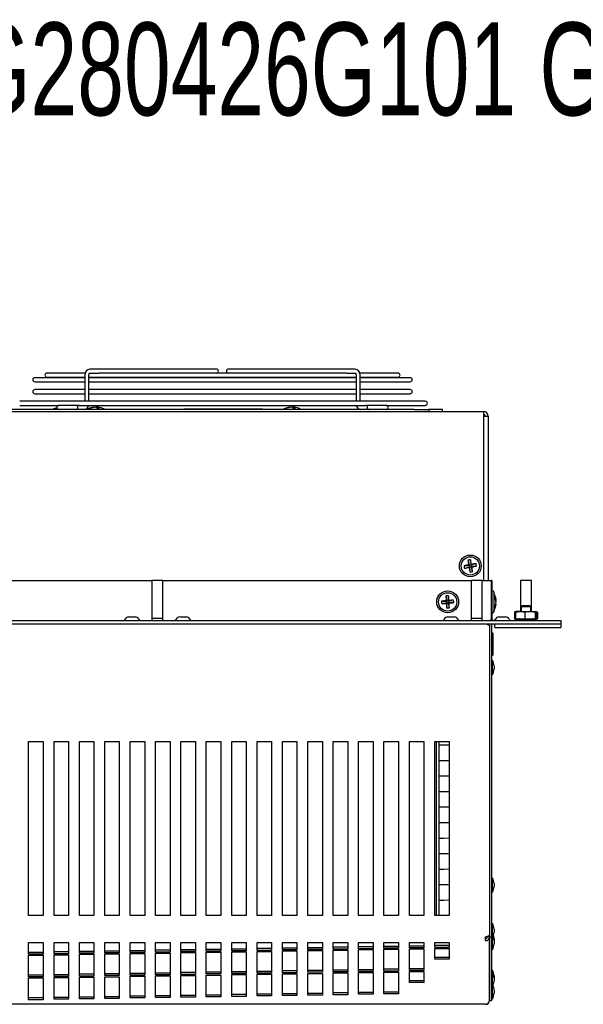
# Model space of a CAD drawing. Extents: x 4.1 to 87.9, y 1.7 to 56.9.
# Tile 5 of 17: x 14.2 to 23.9, y 36.8 to 53.7. Entities that reach past the tile are written whole.
import ezdxf
from ezdxf.enums import TextEntityAlignment as Align

# ---------------------------------------------------------------- set-up
doc = ezdxf.new("R2010")
doc.units = 0
doc.layers.add('BODY', color=3, linetype='CONTINUOUS')
doc.layers.add('TEXT', color=171, linetype='CONTINUOUS')

# ---------------------------------------------------------------- blocks, each defined once
blk = doc.blocks.new('SW_NOTE_1')
at = {"layer": 'TEXT', "color": 0, "width": 0.676271}
blk.add_text('G280426G101 G280446G101 G280616G101 G280626G101 G280646G101', height=1.6, dxfattribs=at).set_placement((-18.156, -2.196), align=Align.BOTTOM_LEFT)

msp = doc.modelspace()

# ---------------------------------------------------------------- linework, layer by layer
at = {"layer": 'BODY', "linetype": 'CONTINUOUS'}
for p, q in [((17.483, 47.717), (15.375, 47.717)), ((17.557, 47.717), (17.483, 47.717)), ((17.84, 47.717), (17.766, 47.717)), ((19.949, 47.717), (17.84, 47.717)), ((15.291, 47.567), (14.429, 47.567)), ((15.291, 47.646), (14.638, 47.646)), ((14.638, 47.575), (15.291, 47.575)), ((15.291, 47.613), (15.291, 47.162)), ((15.361, 47.162), (15.361, 47.613)), ((15.361, 47.575), (19.962, 47.575)), ((19.962, 47.567), (15.361, 47.567)), ((15.375, 47.646), (15.524, 47.646)), ((19.8, 47.646), (15.524, 47.646)), ((19.8, 47.646), (19.949, 47.646)), ((19.962, 47.613), (19.962, 47.162)), ((20.685, 47.646), (20.028, 47.646)), ((20.033, 47.162), (20.033, 47.613)), ((20.033, 47.575), (20.685, 47.575)), ((20.894, 47.567), (20.033, 47.567)), ((14.429, 47.497), (15.291, 47.497)), ((15.291, 47.363), (14.429, 47.363)), ((15.361, 47.497), (19.962, 47.497)), ((19.962, 47.363), (15.361, 47.363)), ((20.033, 47.497), (20.894, 47.497)), ((20.894, 47.363), (20.033, 47.363)), ((14.429, 47.292), (15.291, 47.292)), ((15.361, 47.292), (19.962, 47.292)), ((20.033, 47.292), (20.894, 47.292)), ((20.966, 47.02), (6.611, 47.02)), ((21.156, 47.162), (14.168, 47.162)), ((14.168, 47.091), (14.844, 47.091)), ((15.135, 47.091), (14.844, 47.091)), ((15.155, 47.091), (15.135, 47.091)), ((15.191, 47.091), (15.155, 47.091)), ((15.191, 47.091), (20.132, 47.091)), ((15.451, 47.058), (15.451, 47.06)), ((15.493, 47.06), (15.493, 47.049)), ((15.509, 47.042), (15.51, 47.06)), ((16.998, 47.023), (16.987, 47.02)), ((18.348, 47.023), (16.998, 47.023)), ((18.36, 47.02), (18.348, 47.023)), ((18.831, 47.058), (18.831, 47.06)), ((18.873, 47.06), (18.873, 47.049)), ((18.889, 47.042), (18.89, 47.06)), ((20.169, 47.091), (20.132, 47.091)), ((20.189, 47.091), (20.169, 47.091)), ((20.48, 47.091), (20.189, 47.091)), ((20.48, 47.091), (21.156, 47.091)), ((20.966, 47.02), (21.216, 47.02)), ((21.216, 47.02), (21.216, 46.984)), ((21.451, 47.02), (21.216, 47.02)), ((21.451, 46.984), (21.451, 47.02)), ((5.422, 46.984), (22.159, 46.984)), ((22.159, 46.984), (22.159, 46.905)), ((22.159, 46.984), (22.162, 46.984)), ((22.159, 46.936), (22.162, 46.936)), ((22.159, 46.905), (22.159, 44.074)), ((22.159, 46.905), (22.162, 46.905)), ((22.162, 46.905), (22.241, 46.905)), ((22.241, 46.905), (22.241, 44.074)), ((21.824, 44.326), (21.917, 44.333)), ((21.832, 44.284), (21.921, 44.311)), ((21.891, 44.423), (21.917, 44.333)), ((21.904, 44.343), (21.917, 44.333)), ((21.921, 44.311), (21.912, 44.298)), ((21.94, 44.338), (21.917, 44.333)), ((21.921, 44.311), (21.917, 44.333)), ((21.921, 44.311), (21.944, 44.315)), ((21.928, 44.217), (21.921, 44.311)), ((21.933, 44.431), (21.94, 44.338)), ((22.03, 44.364), (21.94, 44.338)), ((21.94, 44.338), (21.949, 44.351)), ((21.94, 44.338), (21.944, 44.315)), ((22.037, 44.322), (21.944, 44.315)), ((21.957, 44.306), (21.944, 44.315)), ((21.971, 44.225), (21.944, 44.315)), ((11.136, 44.074), (16.446, 44.074)), ((16.446, 44.074), (16.446, 43.424)), ((16.636, 44.074), (16.446, 44.074)), ((16.636, 43.424), (16.636, 44.074)), ((16.636, 44.074), (21.946, 44.074)), ((21.946, 44.074), (21.946, 43.424)), ((22.136, 44.074), (21.946, 44.074)), ((22.136, 43.424), (22.136, 44.074)), ((22.136, 44.074), (22.288, 44.074)), ((22.301, 44.074), (22.288, 44.074)), ((22.288, 44.074), (22.288, 43.415)), ((22.301, 44.074), (22.301, 43.415)), ((22.796, 44.074), (22.796, 43.54)), ((22.986, 44.074), (22.796, 44.074)), ((22.986, 43.54), (22.986, 44.074)), ((21.511, 43.807), (21.528, 43.715)), ((21.553, 43.81), (21.551, 43.717)), ((22.319, 43.892), (22.301, 43.892)), ((22.334, 43.877), (22.334, 43.532)), ((21.435, 43.717), (21.528, 43.715)), ((21.438, 43.674), (21.53, 43.692)), ((21.516, 43.725), (21.528, 43.715)), ((21.53, 43.692), (21.52, 43.68)), ((21.551, 43.717), (21.528, 43.715)), ((21.53, 43.692), (21.528, 43.715)), ((21.528, 43.598), (21.53, 43.692)), ((21.53, 43.692), (21.553, 43.694)), ((21.643, 43.734), (21.551, 43.717)), ((21.551, 43.717), (21.562, 43.729)), ((21.551, 43.717), (21.553, 43.694)), ((21.565, 43.683), (21.553, 43.694)), ((21.647, 43.692), (21.553, 43.694)), ((21.571, 43.602), (21.553, 43.694)), ((22.376, 43.736), (22.366, 43.735)), ((22.376, 43.672), (22.371, 43.673)), ((22.374, 43.709), (22.376, 43.709)), ((22.375, 43.704), (22.376, 43.709)), ((22.827, 43.639), (22.809, 43.621)), ((22.809, 43.621), (22.809, 43.54)), ((22.973, 43.621), (22.809, 43.621)), ((22.954, 43.639), (22.827, 43.639)), ((22.973, 43.621), (22.954, 43.639)), ((22.973, 43.54), (22.973, 43.621)), ((16.044, 43.444), (16.157, 43.444)), ((16.924, 43.444), (17.037, 43.444)), ((21.544, 43.444), (21.657, 43.444)), ((22.301, 43.517), (22.319, 43.517)), ((22.424, 43.444), (22.537, 43.444)), ((22.703, 43.533), (22.693, 43.528)), ((22.693, 43.528), (22.704, 43.53)), ((22.693, 43.528), (22.693, 43.415)), ((22.719, 43.54), (22.702, 43.533)), ((22.709, 43.528), (22.789, 43.54)), ((22.709, 43.528), (22.709, 43.415)), ((22.789, 43.54), (22.719, 43.54)), ((22.789, 43.54), (22.96, 43.54)), ((22.87, 43.528), (22.87, 43.415)), ((22.96, 43.54), (23.062, 43.54)), ((23.051, 43.528), (23.062, 43.54)), ((23.051, 43.528), (23.051, 43.415)), ((23.072, 43.528), (23.072, 43.415)), ((23.088, 43.528), (23.088, 43.415)), ((4.591, 43.384), (22.991, 43.384)), ((4.591, 43.324), (22.991, 43.324)), ((15.983, 43.409), (15.978, 43.399)), ((16.224, 43.399), (16.218, 43.409)), ((16.446, 43.424), (16.446, 43.384)), ((16.446, 43.424), (16.636, 43.424)), ((16.635, 43.384), (16.635, 43.424)), ((16.863, 43.409), (16.858, 43.399)), ((17.104, 43.399), (17.098, 43.409)), ((21.483, 43.409), (21.478, 43.399)), ((21.724, 43.399), (21.718, 43.409)), ((21.946, 43.424), (21.946, 43.384)), ((21.946, 43.424), (22.136, 43.424)), ((22.135, 43.384), (22.135, 43.424)), ((22.241, 43.324), (22.241, 43.309)), ((22.261, 43.324), (22.261, 37.933)), ((22.261, 43.294), (22.261, 37.96)), ((22.288, 43.384), (22.288, 43.415)), ((22.297, 43.324), (22.297, 37.933)), ((22.351, 43.315), (22.351, 43.324)), ((22.351, 43.291), (22.351, 43.315)), ((22.351, 43.264), (22.351, 43.291)), ((22.363, 43.409), (22.358, 43.399)), ((22.604, 43.399), (22.598, 43.409)), ((22.693, 43.415), (22.709, 43.415)), ((22.705, 43.399), (22.719, 43.399)), ((22.709, 43.415), (22.87, 43.415)), ((22.73, 43.407), (22.727, 43.406)), ((22.745, 43.411), (22.73, 43.407)), ((22.745, 43.411), (22.758, 43.411)), ((22.758, 43.411), (23.036, 43.411)), ((22.758, 43.399), (22.796, 43.399)), ((22.777, 43.415), (22.774, 43.411)), ((22.789, 43.415), (22.789, 43.411)), ((22.861, 43.399), (22.909, 43.399)), ((22.87, 43.415), (23.051, 43.415)), ((22.976, 43.399), (23.016, 43.399)), ((22.991, 43.384), (23.491, 43.384)), ((22.991, 43.324), (23.491, 43.324)), ((22.993, 43.411), (22.993, 43.415)), ((23.007, 43.411), (23.004, 43.415)), ((23.024, 43.385), (23.025, 43.389)), ((23.051, 43.407), (23.036, 43.411)), ((23.051, 43.415), (23.072, 43.415)), ((23.055, 43.406), (23.051, 43.407)), ((23.058, 43.399), (23.074, 43.399)), ((23.072, 43.415), (23.088, 43.415)), ((23.076, 43.399), (23.077, 43.399)), ((23.491, 43.384), (23.491, 43.324)), ((23.491, 43.324), (23.491, 43.315)), ((23.491, 43.315), (23.491, 43.291)), ((23.491, 43.291), (23.491, 43.264)), ((22.321, 43.165), (22.297, 43.165)), ((22.321, 43.165), (22.321, 42.974)), ((22.351, 43.264), (23.491, 43.264)), ((22.321, 42.974), (22.321, 42.784)), ((22.297, 42.784), (22.321, 42.784)), ((22.312, 42.699), (22.297, 42.684)), ((22.312, 42.449), (22.312, 42.699)), ((22.342, 42.599), (22.342, 42.549)), ((22.297, 42.464), (22.312, 42.449)), ((14.322, 41.3), (14.572, 41.3)), ((14.322, 38.3), (14.322, 41.3)), ((14.572, 41.3), (14.572, 38.3)), ((14.759, 41.3), (15.009, 41.3)), ((14.759, 38.3), (14.759, 41.3)), ((15.009, 41.3), (15.009, 38.3)), ((15.197, 41.3), (15.447, 41.3)), ((15.197, 38.3), (15.197, 41.3)), ((15.447, 41.3), (15.447, 38.3)), ((15.634, 41.3), (15.884, 41.3)), ((15.634, 38.3), (15.634, 41.3)), ((15.884, 41.3), (15.884, 38.3)), ((16.071, 41.3), (16.321, 41.3)), ((16.071, 38.3), (16.071, 41.3)), ((16.321, 41.3), (16.321, 38.3)), ((16.508, 41.3), (16.758, 41.3)), ((16.508, 38.3), (16.508, 41.3)), ((16.758, 41.3), (16.758, 38.3)), ((16.946, 41.3), (17.196, 41.3)), ((16.946, 38.3), (16.946, 41.3)), ((17.196, 41.3), (17.196, 38.3)), ((17.383, 41.3), (17.633, 41.3)), ((17.383, 38.3), (17.383, 41.3)), ((17.633, 41.3), (17.633, 38.3)), ((17.82, 41.3), (18.07, 41.3)), ((17.82, 38.3), (17.82, 41.3)), ((18.07, 41.3), (18.07, 38.3)), ((18.258, 41.3), (18.508, 41.3)), ((18.258, 38.3), (18.258, 41.3)), ((18.508, 41.3), (18.508, 38.3)), ((18.695, 41.3), (18.945, 41.3)), ((18.695, 38.3), (18.695, 41.3)), ((18.945, 41.3), (18.945, 38.3)), ((19.132, 41.3), (19.382, 41.3)), ((19.132, 38.3), (19.132, 41.3)), ((19.382, 41.3), (19.382, 38.3)), ((19.57, 41.3), (19.82, 41.3)), ((19.57, 38.3), (19.57, 41.3)), ((19.82, 41.3), (19.82, 38.3)), ((20.007, 41.3), (20.257, 41.3)), ((20.007, 38.3), (20.007, 41.3)), ((20.257, 41.3), (20.257, 38.3)), ((20.444, 41.3), (20.694, 41.3)), ((20.444, 38.3), (20.444, 41.3)), ((20.694, 41.3), (20.694, 38.3)), ((20.881, 41.3), (21.131, 41.3)), ((20.881, 38.3), (20.881, 41.3)), ((21.131, 41.3), (21.131, 38.3)), ((21.319, 41.3), (21.569, 41.3)), ((21.319, 38.3), (21.319, 41.3)), ((21.341, 41.3), (21.341, 38.3)), ((21.389, 41.3), (21.389, 38.3)), ((21.389, 41.239), (21.473, 41.239)), ((21.569, 41.3), (21.569, 38.3)), ((21.389, 40.972), (21.473, 40.972)), ((21.389, 40.704), (21.473, 40.704)), ((21.389, 40.437), (21.473, 40.437)), ((21.389, 40.17), (21.473, 40.17)), ((21.389, 39.903), (21.473, 39.903)), ((21.389, 39.635), (21.473, 39.635)), ((21.389, 39.368), (21.473, 39.368)), ((21.389, 39.101), (21.473, 39.101)), ((22.312, 38.949), (22.297, 38.934)), ((22.312, 38.699), (22.312, 38.949)), ((21.389, 38.834), (21.473, 38.834)), ((22.297, 38.714), (22.312, 38.699)), ((22.342, 38.849), (22.342, 38.799)), ((21.389, 38.566), (21.473, 38.566)), ((14.572, 38.3), (14.322, 38.3)), ((15.009, 38.3), (14.759, 38.3)), ((15.447, 38.3), (15.197, 38.3)), ((15.884, 38.3), (15.634, 38.3)), ((16.321, 38.3), (16.071, 38.3)), ((16.758, 38.3), (16.508, 38.3)), ((17.196, 38.3), (16.946, 38.3)), ((17.633, 38.3), (17.383, 38.3)), ((18.07, 38.3), (17.82, 38.3)), ((18.508, 38.3), (18.258, 38.3)), ((18.945, 38.3), (18.695, 38.3)), ((19.382, 38.3), (19.132, 38.3)), ((19.82, 38.3), (19.57, 38.3)), ((20.257, 38.3), (20.007, 38.3)), ((20.694, 38.3), (20.444, 38.3)), ((21.131, 38.3), (20.881, 38.3)), ((21.569, 38.3), (21.319, 38.3)), ((22.312, 38.164), (22.297, 38.149)), ((22.312, 37.914), (22.312, 38.164)), ((22.342, 38.064), (22.342, 38.014)), ((22.195, 37.868), (22.195, 37.933)), ((22.225, 37.931), (22.225, 37.942)), ((22.261, 37.931), (22.225, 37.931)), ((22.261, 37.933), (22.297, 37.933)), ((22.261, 37.933), (22.261, 36.835)), ((22.261, 36.837), (22.261, 37.931)), ((22.297, 37.933), (22.297, 36.835)), ((22.297, 37.929), (22.312, 37.914)), ((22.312, 37.71), (22.312, 37.914)), ((22.342, 37.895), (22.342, 37.86)), ((22.342, 37.86), (22.342, 37.81)), ((14.322, 37.833), (14.572, 37.833)), ((14.322, 37.634), (14.322, 37.833)), ((14.322, 37.67), (14.572, 37.67)), ((14.572, 37.833), (14.572, 37.634)), ((14.759, 37.833), (15.009, 37.833)), ((14.759, 37.641), (14.759, 37.833)), ((14.759, 37.677), (15.009, 37.677)), ((15.009, 37.833), (15.009, 37.641)), ((15.196, 37.833), (15.446, 37.833)), ((15.196, 37.649), (15.196, 37.833)), ((15.196, 37.685), (15.446, 37.685)), ((15.446, 37.833), (15.446, 37.649)), ((15.634, 37.833), (15.884, 37.833)), ((15.634, 37.656), (15.634, 37.833)), ((15.634, 37.692), (15.884, 37.692)), ((15.884, 37.833), (15.884, 37.656)), ((16.071, 37.833), (16.321, 37.833)), ((16.071, 37.663), (16.071, 37.833)), ((16.071, 37.699), (16.321, 37.699)), ((16.321, 37.833), (16.321, 37.663)), ((16.508, 37.833), (16.758, 37.833)), ((16.508, 37.67), (16.508, 37.833)), ((16.508, 37.706), (16.758, 37.706)), ((16.758, 37.67), (16.508, 37.67)), ((16.758, 37.833), (16.758, 37.67)), ((16.945, 37.833), (17.195, 37.833)), ((16.945, 37.678), (16.945, 37.833)), ((16.945, 37.713), (17.195, 37.713)), ((17.195, 37.678), (16.945, 37.678)), ((17.195, 37.833), (17.195, 37.678)), ((17.383, 37.833), (17.633, 37.833)), ((17.383, 37.685), (17.383, 37.833)), ((17.383, 37.721), (17.633, 37.721)), ((17.633, 37.685), (17.383, 37.685)), ((17.633, 37.833), (17.633, 37.685)), ((17.82, 37.833), (18.07, 37.833)), ((17.82, 37.692), (17.82, 37.833)), ((17.82, 37.728), (18.07, 37.728)), ((18.07, 37.692), (17.82, 37.692)), ((17.82, 37.299), (17.82, 37.674)), ((17.82, 37.674), (18.07, 37.674)), ((18.07, 37.833), (18.07, 37.692)), ((18.07, 37.674), (18.07, 37.299)), ((18.257, 37.833), (18.507, 37.833)), ((18.257, 37.699), (18.257, 37.833)), ((18.257, 37.735), (18.507, 37.735)), ((18.507, 37.699), (18.257, 37.699)), ((18.257, 37.306), (18.257, 37.682)), ((18.257, 37.682), (18.507, 37.682)), ((18.507, 37.833), (18.507, 37.699)), ((18.507, 37.682), (18.507, 37.306)), ((18.694, 37.833), (18.944, 37.833)), ((18.694, 37.707), (18.694, 37.833)), ((18.694, 37.742), (18.944, 37.742)), ((18.944, 37.707), (18.694, 37.707)), ((18.694, 37.314), (18.694, 37.689)), ((18.694, 37.689), (18.944, 37.689)), ((18.944, 37.833), (18.944, 37.707)), ((18.944, 37.689), (18.944, 37.314)), ((19.132, 37.833), (19.382, 37.833)), ((19.132, 37.714), (19.132, 37.833)), ((19.132, 37.75), (19.382, 37.75)), ((19.382, 37.714), (19.132, 37.714)), ((19.132, 37.321), (19.132, 37.696)), ((19.132, 37.696), (19.382, 37.696)), ((19.382, 37.833), (19.382, 37.714)), ((19.382, 37.696), (19.382, 37.321)), ((19.569, 37.833), (19.819, 37.833)), ((19.569, 37.721), (19.569, 37.833)), ((19.569, 37.757), (19.819, 37.757)), ((19.819, 37.721), (19.569, 37.721)), ((19.569, 37.328), (19.569, 37.703)), ((19.569, 37.703), (19.819, 37.703)), ((19.819, 37.833), (19.819, 37.721)), ((19.819, 37.703), (19.819, 37.328)), ((20.006, 37.833), (20.256, 37.833)), ((20.006, 37.728), (20.006, 37.833)), ((20.006, 37.764), (20.256, 37.764)), ((20.256, 37.728), (20.006, 37.728)), ((20.006, 37.335), (20.006, 37.711)), ((20.006, 37.711), (20.256, 37.711)), ((20.256, 37.833), (20.256, 37.728)), ((20.256, 37.711), (20.256, 37.335)), ((20.443, 37.833), (20.693, 37.833)), ((20.443, 37.735), (20.443, 37.833)), ((20.443, 37.771), (20.693, 37.771)), ((20.693, 37.735), (20.443, 37.735)), ((20.443, 37.343), (20.443, 37.718)), ((20.443, 37.718), (20.693, 37.718)), ((20.693, 37.833), (20.693, 37.735)), ((20.693, 37.718), (20.693, 37.343)), ((20.881, 37.833), (21.131, 37.833)), ((20.881, 37.743), (20.881, 37.833)), ((20.881, 37.779), (21.131, 37.779)), ((21.131, 37.743), (20.881, 37.743)), ((20.881, 37.35), (20.881, 37.725)), ((20.881, 37.725), (21.131, 37.725)), ((21.131, 37.833), (21.131, 37.743)), ((21.131, 37.725), (21.131, 37.35)), ((21.318, 37.833), (21.568, 37.833)), ((21.318, 37.75), (21.318, 37.833)), ((21.318, 37.786), (21.568, 37.786)), ((21.568, 37.75), (21.318, 37.75)), ((21.318, 37.732), (21.568, 37.732)), ((21.318, 37.545), (21.318, 37.732)), ((21.568, 37.833), (21.568, 37.75)), ((21.568, 37.732), (21.568, 37.545)), ((22.297, 37.725), (22.312, 37.71)), ((14.572, 37.634), (14.322, 37.634)), ((14.322, 37.241), (14.322, 37.617)), ((14.322, 37.617), (14.572, 37.617)), ((14.572, 37.617), (14.572, 37.241)), ((15.009, 37.641), (14.759, 37.641)), ((14.759, 37.249), (14.759, 37.624)), ((14.759, 37.624), (15.009, 37.624)), ((15.009, 37.624), (15.009, 37.249)), ((15.446, 37.649), (15.196, 37.649)), ((15.196, 37.256), (15.196, 37.631)), ((15.196, 37.631), (15.446, 37.631)), ((15.446, 37.631), (15.446, 37.256)), ((15.884, 37.656), (15.634, 37.656)), ((15.634, 37.263), (15.634, 37.638)), ((15.634, 37.638), (15.884, 37.638)), ((15.884, 37.638), (15.884, 37.263)), ((16.321, 37.663), (16.071, 37.663)), ((16.071, 37.27), (16.071, 37.646)), ((16.071, 37.646), (16.321, 37.646)), ((16.321, 37.646), (16.321, 37.27)), ((16.508, 37.278), (16.508, 37.653)), ((16.508, 37.653), (16.758, 37.653)), ((16.758, 37.653), (16.758, 37.278)), ((16.945, 37.285), (16.945, 37.66)), ((16.945, 37.66), (17.195, 37.66)), ((17.195, 37.66), (17.195, 37.285)), ((17.383, 37.292), (17.383, 37.667)), ((17.383, 37.667), (17.633, 37.667)), ((17.633, 37.667), (17.633, 37.292)), ((21.318, 37.581), (21.568, 37.581)), ((21.568, 37.545), (21.318, 37.545)), ((17.82, 37.335), (18.07, 37.335)), ((18.257, 37.342), (18.507, 37.342)), ((18.694, 37.35), (18.944, 37.35)), ((19.132, 37.357), (19.382, 37.357)), ((19.569, 37.364), (19.819, 37.364)), ((20.006, 37.371), (20.256, 37.371)), ((20.256, 37.335), (20.006, 37.335)), ((20.443, 37.378), (20.693, 37.378)), ((20.693, 37.343), (20.443, 37.343)), ((20.881, 37.386), (21.131, 37.386)), ((21.131, 37.35), (20.881, 37.35)), ((20.881, 37.145), (20.881, 37.332)), ((20.881, 37.332), (21.131, 37.332)), ((21.131, 37.332), (21.131, 37.145)), ((22.312, 37.359), (22.297, 37.344)), ((22.312, 37.32), (22.312, 37.359)), ((14.322, 37.277), (14.572, 37.277)), ((14.572, 37.241), (14.322, 37.241)), ((14.322, 36.849), (14.322, 37.224)), ((14.322, 37.224), (14.572, 37.224)), ((14.572, 37.224), (14.572, 36.849)), ((14.759, 37.284), (15.009, 37.284)), ((15.009, 37.249), (14.759, 37.249)), ((14.759, 36.856), (14.759, 37.231)), ((14.759, 37.231), (15.009, 37.231)), ((15.009, 37.231), (15.009, 36.856)), ((15.196, 37.292), (15.446, 37.292)), ((15.446, 37.256), (15.196, 37.256)), ((15.196, 36.863), (15.196, 37.238)), ((15.196, 37.238), (15.446, 37.238)), ((15.446, 37.238), (15.446, 36.863)), ((15.634, 37.299), (15.884, 37.299)), ((15.884, 37.263), (15.634, 37.263)), ((15.634, 36.87), (15.634, 37.245)), ((15.634, 37.245), (15.884, 37.245)), ((15.884, 37.245), (15.884, 36.87)), ((16.071, 37.306), (16.321, 37.306)), ((16.321, 37.27), (16.071, 37.27)), ((16.071, 36.878), (16.071, 37.253)), ((16.071, 37.253), (16.321, 37.253)), ((16.321, 37.253), (16.321, 36.878)), ((16.508, 37.313), (16.758, 37.313)), ((16.758, 37.278), (16.508, 37.278)), ((16.508, 36.885), (16.508, 37.26)), ((16.508, 37.26), (16.758, 37.26)), ((16.758, 37.26), (16.758, 36.885)), ((16.945, 37.321), (17.195, 37.321)), ((17.195, 37.285), (16.945, 37.285)), ((16.945, 36.892), (16.945, 37.267)), ((16.945, 37.267), (17.195, 37.267)), ((17.195, 37.267), (17.195, 36.892)), ((17.383, 37.328), (17.633, 37.328)), ((17.633, 37.292), (17.383, 37.292)), ((17.383, 36.899), (17.383, 37.274)), ((17.383, 37.274), (17.633, 37.274)), ((17.633, 37.274), (17.633, 36.899)), ((18.07, 37.299), (17.82, 37.299)), ((17.82, 36.906), (17.82, 37.282)), ((17.82, 37.282), (18.07, 37.282)), ((18.07, 37.282), (18.07, 36.906)), ((18.507, 37.306), (18.257, 37.306)), ((18.257, 36.914), (18.257, 37.289)), ((18.257, 37.289), (18.507, 37.289)), ((18.507, 37.289), (18.507, 36.914)), ((18.944, 37.314), (18.694, 37.314)), ((18.694, 36.921), (18.694, 37.296)), ((18.694, 37.296), (18.944, 37.296)), ((18.944, 37.296), (18.944, 36.921)), ((19.382, 37.321), (19.132, 37.321)), ((19.132, 36.928), (19.132, 37.303)), ((19.132, 37.303), (19.382, 37.303)), ((19.382, 37.303), (19.382, 36.928)), ((19.819, 37.328), (19.569, 37.328)), ((19.569, 36.935), (19.569, 37.311)), ((19.569, 37.311), (19.819, 37.311)), ((19.819, 37.311), (19.819, 36.935)), ((20.006, 36.943), (20.006, 37.318)), ((20.006, 37.318), (20.256, 37.318)), ((20.256, 37.318), (20.256, 36.943)), ((20.443, 36.95), (20.443, 37.325)), ((20.443, 37.325), (20.693, 37.325)), ((20.693, 37.325), (20.693, 36.95)), ((20.881, 37.181), (21.131, 37.181)), ((22.312, 37.32), (22.297, 37.305)), ((22.312, 37.07), (22.312, 37.32)), ((22.342, 37.259), (22.342, 37.22)), ((22.342, 37.22), (22.342, 37.17)), ((21.131, 37.145), (20.881, 37.145)), ((22.297, 37.085), (22.312, 37.07)), ((22.312, 36.86), (22.312, 37.07)), ((22.342, 37.01), (22.342, 36.96)), ((14.322, 36.884), (14.572, 36.884)), ((14.572, 36.849), (14.322, 36.849)), ((14.759, 36.892), (15.009, 36.892)), ((15.009, 36.856), (14.759, 36.856)), ((15.196, 36.899), (15.446, 36.899)), ((15.446, 36.863), (15.196, 36.863)), ((15.634, 36.906), (15.884, 36.906)), ((15.884, 36.87), (15.634, 36.87)), ((16.071, 36.913), (16.321, 36.913)), ((16.321, 36.878), (16.071, 36.878)), ((16.508, 36.921), (16.758, 36.921)), ((16.758, 36.885), (16.508, 36.885)), ((16.945, 36.928), (17.195, 36.928)), ((17.195, 36.892), (16.945, 36.892)), ((17.383, 36.935), (17.633, 36.935)), ((17.633, 36.899), (17.383, 36.899)), ((17.82, 36.942), (18.07, 36.942)), ((18.07, 36.906), (17.82, 36.906)), ((18.257, 36.95), (18.507, 36.95)), ((18.507, 36.914), (18.257, 36.914)), ((18.694, 36.957), (18.944, 36.957)), ((18.944, 36.921), (18.694, 36.921)), ((19.132, 36.964), (19.382, 36.964)), ((19.382, 36.928), (19.132, 36.928)), ((19.569, 36.971), (19.819, 36.971)), ((19.819, 36.935), (19.569, 36.935)), ((20.006, 36.978), (20.256, 36.978)), ((20.256, 36.943), (20.006, 36.943)), ((20.443, 36.986), (20.693, 36.986)), ((20.693, 36.95), (20.443, 36.95)), ((22.261, 36.835), (22.297, 36.835)), ((22.297, 36.875), (22.312, 36.86)), ((22.195, 36.769), (5.387, 36.769)), ((22.195, 36.769), (22.195, 36.77))]:
    msp.add_line(p, q, dxfattribs=at)
for points in [[(15.361, 47.613), (15.363, 47.628), (15.366, 47.638), (15.37, 47.644), (15.375, 47.646)], [(19.949, 47.646), (19.953, 47.644), (19.957, 47.638), (19.96, 47.628), (19.962, 47.613)], [(15.51, 47.058), (15.503, 47.059), (15.493, 47.06)], [(18.89, 47.058), (18.883, 47.059), (18.873, 47.06)], [(22.72, 43.54), (22.715, 43.538), (22.709, 43.528)], [(22.789, 43.54), (22.827, 43.538), (22.87, 43.528)], [(22.87, 43.528), (22.906, 43.536), (22.96, 43.54)], [(22.96, 43.54), (23.028, 43.533), (23.051, 43.528)], [(23.062, 43.54), (23.066, 43.538), (23.072, 43.528)], [(23.068, 43.536), (23.078, 43.533), (23.088, 43.528)], [(22.195, 43.324), (22.217, 43.318), (22.237, 43.311), (22.252, 43.304), (22.26, 43.297), (22.261, 43.294)], [(22.708, 43.384), (22.707, 43.39), (22.704, 43.399)], [(22.713, 43.402), (22.71, 43.401), (22.707, 43.4), (22.706, 43.4), (22.705, 43.399), (22.705, 43.399)], [(22.705, 43.399), (22.708, 43.39), (22.709, 43.384)], [(22.709, 43.385), (22.708, 43.384), (22.708, 43.384)], [(22.731, 43.402), (22.736, 43.403), (22.745, 43.405), (22.752, 43.406), (22.758, 43.407), (22.762, 43.407), (22.763, 43.406), (22.762, 43.404), (22.758, 43.402), (22.757, 43.402)], [(22.757, 43.402), (22.756, 43.401), (22.755, 43.4), (22.756, 43.4), (22.757, 43.399), (22.758, 43.399)], [(22.759, 43.386), (22.758, 43.393), (22.757, 43.402)], [(22.761, 43.384), (22.759, 43.384), (22.758, 43.385), (22.758, 43.385), (22.759, 43.386)], [(22.809, 43.402), (22.813, 43.403), (22.82, 43.405), (22.828, 43.406), (22.836, 43.407), (22.843, 43.407), (22.848, 43.406), (22.852, 43.404), (22.853, 43.402), (22.853, 43.402)], [(22.853, 43.402), (22.853, 43.401), (22.855, 43.4), (22.857, 43.4), (22.86, 43.399), (22.861, 43.399)], [(22.853, 43.386), (22.853, 43.393), (22.853, 43.402)], [(22.909, 43.399), (22.913, 43.4), (22.915, 43.4), (22.917, 43.401), (22.918, 43.401), (22.919, 43.402)], [(22.919, 43.402), (22.919, 43.403), (22.922, 43.405), (22.927, 43.406), (22.934, 43.407), (22.942, 43.407), (22.949, 43.406), (22.956, 43.404), (22.962, 43.402), (22.963, 43.402)], [(22.919, 43.402), (22.919, 43.393), (22.919, 43.386)], [(23.017, 43.402), (23.014, 43.403), (23.012, 43.405), (23.013, 43.406), (23.016, 43.407), (23.022, 43.407), (23.028, 43.406), (23.036, 43.404), (23.044, 43.402), (23.045, 43.402)], [(23.015, 43.386), (23.016, 43.385), (23.017, 43.385), (23.015, 43.384), (23.013, 43.384)], [(23.017, 43.402), (23.016, 43.393), (23.015, 43.386)], [(23.016, 43.399), (23.018, 43.4), (23.019, 43.4), (23.019, 43.401), (23.018, 43.401), (23.017, 43.402)], [(23.022, 43.386), (23.021, 43.387), (23.018, 43.389), (23.018, 43.389)], [(23.021, 43.384), (23.023, 43.384), (23.024, 43.385), (23.023, 43.385), (23.022, 43.386)], [(23.067, 43.402), (23.062, 43.403), (23.056, 43.405), (23.052, 43.406), (23.05, 43.407), (23.051, 43.407)], [(23.074, 43.399), (23.074, 43.4), (23.073, 43.4), (23.071, 43.401), (23.069, 43.401), (23.067, 43.402)], [(23.068, 43.402), (23.071, 43.401), (23.074, 43.4), (23.075, 43.4), (23.076, 43.399), (23.076, 43.399)], [(23.07, 43.384), (23.072, 43.39), (23.074, 43.399)], [(23.076, 43.399), (23.073, 43.39), (23.072, 43.384)], [(23.073, 43.384), (23.075, 43.39), (23.077, 43.399)], [(21.473, 41.239), (21.56, 41.241), (21.569, 41.241)], [(21.473, 40.972), (21.544, 40.97), (21.569, 40.969)], [(21.473, 40.704), (21.56, 40.706), (21.569, 40.707)], [(21.473, 40.437), (21.544, 40.436), (21.569, 40.434)], [(21.473, 40.17), (21.56, 40.172), (21.569, 40.172)], [(21.473, 39.903), (21.544, 39.901), (21.569, 39.9)], [(21.473, 39.635), (21.56, 39.637), (21.569, 39.638)], [(21.473, 39.368), (21.544, 39.367), (21.569, 39.365)], [(21.473, 39.101), (21.56, 39.103), (21.569, 39.103)], [(21.473, 38.834), (21.544, 38.832), (21.569, 38.831)], [(21.473, 38.566), (21.56, 38.568), (21.569, 38.569)]]:
    msp.add_lwpolyline(points, dxfattribs=at)
for centre, radius in [((21.931, 44.324), 0.188), ((21.931, 44.324), 0.157), ((21.541, 43.704), 0.188), ((21.541, 43.704), 0.158)]:
    msp.add_circle(centre, radius, dxfattribs=at)
for centre, radius, start, end in [((15.387, 47.621), 0.097, 97.4284, 184.7937), ((17.557, 47.682), 0.0354, 270, 90), ((17.766, 47.682), 0.0354, 90, 270), ((19.936, 47.621), 0.097, 355.2059, 82.5716), ((14.429, 47.532), 0.0354, 90, 270), ((14.638, 47.611), 0.0354, 90, 270), ((20.685, 47.611), 0.0354, 270, 90), ((20.894, 47.532), 0.0354, 270, 90), ((14.429, 47.327), 0.0354, 90, 270), ((20.894, 47.327), 0.0354, 270, 90), ((14.871, 46.802), 0.256, 104.0386, 121.6441), ((14.844, 47.056), 0.0354, 90, 270), ((15.135, 47.056), 0.0354, 270, 90), ((15.27, 47.107), 0.0875, 274.4179, 349.2368), ((15.481, 46.757), 0.304, 101.184, 121.2044), ((15.472, 46.802), 0.258, 94.6565, 111.8307), ((15.384, 46.989), 0.0539, 81.2863, 98.7137), ((15.49, 46.791), 0.269, 94.7054, 111.4017), ((15.452, 46.991), 0.0702, 46.256, 76.8623), ((15.504, 47.005), 0.0555, 101.3492, 114.8362), ((15.521, 46.728), 0.315, 86.4002, 93.5998), ((15.497, 47.003), 0.058, 41.9923, 76.8149), ((15.49, 46.802), 0.258, 78.8181, 85.3426), ((15.481, 46.757), 0.304, 58.7956, 78.816), ((18.861, 46.757), 0.304, 101.184, 121.2044), ((18.852, 46.802), 0.258, 94.6563, 111.8309), ((18.764, 46.989), 0.0539, 81.2862, 98.7138), ((18.87, 46.791), 0.269, 94.7054, 111.4018), ((18.832, 46.991), 0.0702, 46.256, 76.8628), ((18.884, 47.005), 0.0555, 101.3494, 114.8364), ((18.901, 46.728), 0.315, 86.4002, 93.5998), ((18.877, 47.003), 0.058, 41.9924, 76.8148), ((18.87, 46.802), 0.258, 78.8153, 85.3452), ((18.861, 46.757), 0.304, 58.7956, 78.816), ((20.052, 47.107), 0.0866, 190.3507, 265.9949), ((20.189, 47.056), 0.0354, 90, 180), ((20.189, 47.056), 0.0354, 180, 270), ((20.48, 47.056), 0.0354, 270, 90), ((21.156, 47.127), 0.0354, 270, 90), ((22.162, 46.905), 0.079, 0, 90), ((22.162, 46.905), 0.031, 0, 90), ((22.532, 41.026), 3.376, 100.7261, 102.1147), ((22.285, 44.389), 0.465, 187.749, 193.0153), ((21.324, 47.621), 3.375, 278.6498, 280.0386), ((21.995, 43.971), 0.465, 97.7468, 103.0186), ((25.226, 44.931), 3.374, 188.6494, 190.0387), ((25.229, 44.926), 3.376, 190.726, 192.1144), ((18.636, 43.723), 3.372, 10.7256, 12.1156), ((22.538, 41.026), 3.377, 98.6499, 100.0381), ((21.329, 47.622), 3.375, 280.7263, 282.115), ((18.633, 43.717), 3.376, 8.6497, 10.0383), ((21.577, 44.259), 0.465, 7.7453, 13.0191), ((21.866, 44.678), 0.465, 277.7469, 283.0174), ((21.571, 43.346), 0.465, 92.1377, 97.4093), ((24.885, 43.986), 3.379, 183.0419, 184.4291), ((18.203, 43.428), 3.372, 5.1165, 6.5066), ((22.319, 43.877), 0.015, 0, 90), ((22.074, 43.704), 0.304, 7.1395, 31.2044), ((22.259, 43.721), 0.117, 7.5154, 32.7415), ((22.125, 43.767), 0.234, 355.8252, 4.1748), ((21.817, 40.363), 3.375, 95.1172, 96.5059), ((21.899, 43.734), 0.465, 182.1373, 187.4089), ((21.259, 47.044), 3.375, 273.0406, 274.4295), ((24.888, 43.981), 3.382, 185.1186, 186.5045), ((21.822, 40.363), 3.376, 93.0411, 94.4294), ((21.264, 47.046), 3.376, 275.1172, 276.5058), ((18.201, 43.423), 3.374, 3.0404, 4.4297), ((21.182, 43.674), 0.465, 2.1387, 7.4075), ((22.074, 43.704), 0.304, 328.7956, 352.8605), ((22.244, 43.682), 0.133, 7.6559, 30.8599), ((22.167, 43.72), 0.21, 335.6507, 354.4403), ((22.182, 43.691), 0.194, 334.7659, 354.5321), ((22.225, 43.621), 0.134, 354.484, 5.516), ((22.175, 43.69), 0.202, 5.3922, 13.176), ((16.044, 43.374), 0.07, 90, 150), ((16.157, 43.374), 0.07, 30, 90), ((16.924, 43.374), 0.07, 90, 150), ((17.037, 43.374), 0.07, 30, 90), ((21.544, 43.374), 0.07, 90, 150), ((21.511, 44.063), 0.465, 272.1381, 277.4081), ((21.657, 43.374), 0.07, 30, 90), ((22.319, 43.532), 0.015, 270, 0), ((22.424, 43.374), 0.07, 90, 150), ((22.537, 43.374), 0.07, 30, 90), ((15.952, 43.414), 0.03, 270, 330), ((16.25, 43.414), 0.03, 210, 270), ((16.832, 43.414), 0.03, 270, 330), ((17.13, 43.414), 0.03, 210, 270), ((21.452, 43.414), 0.03, 270, 330), ((21.75, 43.414), 0.03, 210, 270), ((22.332, 43.415), 0.031, 180, 270), ((22.332, 43.414), 0.03, 270, 330), ((22.63, 43.414), 0.03, 210, 270), ((22.731, 43.322), 0.0819, 103.67, 109.4072), ((20.78, 50.537), 7.392, 285.1492, 285.2656), ((22.497, 44.204), 0.83, 285.0901, 286.3556), ((22.714, 43.461), 0.0621, 275.0303, 286.5456), ((22.718, 43.441), 0.057, 274.595, 285.982), ((22.724, 43.439), 0.0548, 273.9293, 286.1083), ((22.728, 43.438), 0.0542, 273.5337, 286.0956), ((22.765, 43.281), 0.11, 93.1143, 106.4995), ((22.742, 43.414), 0.03, 270, 305.4422), ((22.776, 43.272), 0.119, 98.4684, 106.0587), ((22.797, 43.433), 0.0337, 268.6554, 291.4746), ((22.799, 43.423), 0.0383, 269.7845, 288.6968), ((22.832, 43.347), 0.0447, 62.0935, 117.9065), ((22.86, 43.395), 0.0107, 232.5386, 280.5957), ((22.912, 43.396), 0.0123, 260.6955, 304.7107), ((22.94, 43.341), 0.0497, 64.6003, 115.3997), ((22.973, 43.421), 0.0363, 250.7826, 270.5551), ((22.975, 43.434), 0.0343, 248.7113, 270.8966), ((23.015, 43.3), 0.0903, 72.3382, 89.5402), ((23.04, 43.414), 0.03, 238.4325, 270), ((23.061, 43.452), 0.0526, 252.4976, 266.4121), ((23.482, 44.899), 1.554, 253.9144, 254.5818), ((23.05, 43.322), 0.0816, 70.5826, 76.3402), ((22.154, 42.598), 0.187, 0.534, 32.8645), ((22.154, 42.551), 0.187, 327.1355, 359.466), ((22.154, 38.848), 0.187, 0.534, 32.8645), ((22.154, 38.801), 0.187, 327.1355, 359.466), ((22.154, 38.063), 0.187, 0.534, 32.8645), ((22.154, 38.016), 0.187, 327.1355, 359.466), ((22.175, 38.077), 0.145, 277.7581, 306.1712), ((22.197, 37.931), 0.0637, 267.9258, 359.6017), ((22.197, 37.931), 0.0279, 265.6593, 359.0924), ((22.154, 37.859), 0.188, 0.534, 24.8577), ((22.154, 37.893), 0.187, 0.534, 19.0913), ((22.154, 37.812), 0.187, 327.1355, 359.466), ((22.154, 37.257), 0.187, 0.534, 32.8645), ((22.154, 37.219), 0.187, 0.534, 32.8645), ((22.154, 37.172), 0.187, 327.1355, 359.466), ((22.154, 37.009), 0.187, 0.534, 25.8513), ((22.193, 36.837), 0.0674, 271.2247, 0.1111), ((22.195, 36.835), 0.066, 270.0006, 359.9994), ((22.154, 36.962), 0.187, 327.1355, 359.466)]:
    msp.add_arc(centre, radius, start, end, dxfattribs=at)

# ---------------------------------------------------------------- block references
at = {"layer": 'TEXT'}
msp.add_blockref('SW_NOTE_1', (31.384, 53.805), dxfattribs=at)

doc.saveas('drawing.dxf')
